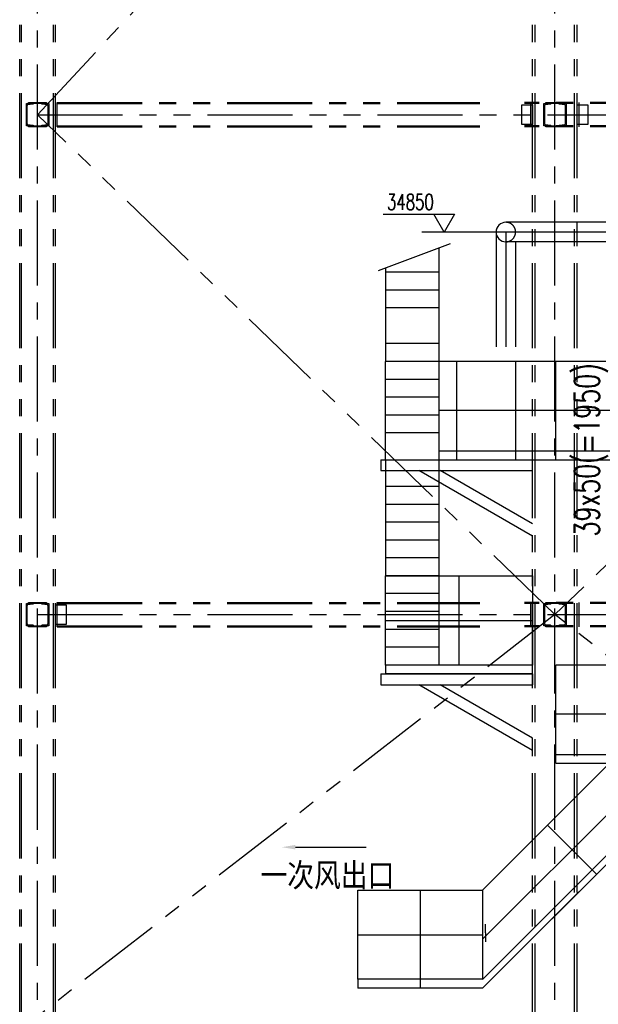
# Model space of a CAD drawing. Header units: millimetres. Extents: x -21 to 67273, y 14 to 95134.
# Tile 46 of 55: x 40348 to 46834, y 63222 to 74251. Entities that reach past the tile are written whole.
import ezdxf
from ezdxf.enums import TextEntityAlignment as Align

# ---------------------------------------------------------------- set-up
doc = ezdxf.new("R2010")
doc.units = ezdxf.units.MM
doc.header["$LTSCALE"] = 30
for name, pattern in [('CENTER', [50.8, 31.75, -6.35, 6.35, -6.35]), ('DASHED', [19.05, 12.7, -6.35]), ('PHANTOM', [63.5, 31.75, -6.35, 6.35, -6.35, 6.35, -6.35])]:
    doc.linetypes.add(name, pattern=pattern)
doc.layers.get('Defpoints').update_dxf_attribs({"color": 5})
for name, color, linetype in [('双点画线', 6, 'PHANTOM'), ('标注', 3, 'Continuous'), ('点画线', 2, 'CENTER'), ('细实线', 4, 'Continuous'), ('虚线', 1, 'DASHED')]:
    doc.layers.add(name, color=color, linetype=linetype)
doc.styles.add('hz', font='txt.shx', dxfattribs={"bigfont": 'hztxt.shx'})
doc.styles.get("Standard").update_dxf_attribs({"font": 'romans.shx', "width": 0.7, "bigfont": 'hzdx.shx'})
doc.dimstyles.get("Standard").update_dxf_attribs({"dimscale": 80, "dimtxt": 3.5, "dimasz": 2.5, "dimexe": 1, "dimexo": 0, "dimgap": 1, "dimtad": 1, "dimzin": 12, "dimdsep": 46, "dimtxsty": 'Standard', "dimcen": 0, "dimclrt": 256, "dimazin": 3, "dimtfac": 1, "dimtmove": 0, "dimatfit": 3, "dimfxl": 1, "dimlwd": -1, "dimlwe": -1, "dimarcsym": 0})

# ---------------------------------------------------------------- blocks, each defined once
blk = doc.blocks.new('*D44')
at = {"layer": 'Defpoints', "color": 0, "ltscale": 20}
for p in [(49920, 70407), (47047, 68457), (49920, 68457)]:
    blk.add_point(p, dxfattribs=at)
at = {"layer": '标注', "color": 0, "ltscale": 20}
for p, q in [((49920, 70407), (46967, 70407)), ((47047, 70207), (47047, 68657)), ((49920, 68457), (46967, 68457))]:
    blk.add_line(p, q, dxfattribs=at)
for points in [[(47014, 70207), (47081, 70207), (47047, 70407)], [(47014, 68657), (47081, 68657), (47047, 68457)]]:
    blk.add_solid(points, dxfattribs=at)
at = {"layer": '标注', "ltscale": 20, "insert": (46754, 69432), "char_height": 280, "attachment_point": 5, "rotation": 90}
blk.add_mtext('39x50(=1950)', dxfattribs=at)

msp = doc.modelspace()

# ---------------------------------------------------------------- linework, layer by layer
at = {"ltscale": 50}
for p, q in [((47157.876, 71981.618), (45797.876, 71981.618)), ((45688.376, 71872.118), (45688.376, 70587.118)), ((47157.876, 71762.618), (45797.876, 71762.618)), ((45907.376, 71762.618), (45907.376, 70587.118))]:
    msp.add_line(p, q, dxfattribs=at)
msp.add_arc((45797.876, 71872.118), 109.5, 90, 270, dxfattribs=at)
at = {"layer": '双点画线'}
for p, q in [((46097.876, 36282.118), (46097.876, 82862.118)), ((46127.876, 36282.118), (46127.876, 82862.118)), ((46567.876, 36282.118), (46567.876, 82862.118)), ((46597.876, 36282.118), (46597.876, 82862.118)), ((40347.876, 36282.118), (40347.876, 81632.118)), ((40369.876, 36282.118), (40369.876, 81632.118)), ((40725.876, 36282.118), (40725.876, 81632.118)), ((40747.876, 36282.118), (40747.876, 81632.118)), ((40547.876, 73187.118), (45757.876, 78787.118)), ((40767.876, 73322.118), (45507.876, 73322.118)), ((40767.876, 73052.118), (40767.876, 73322.118)), ((40767.876, 73312.118), (45507.876, 73312.118)), ((51887.876, 73322.118), (46007.876, 73322.118)), ((51887.876, 73312.118), (46007.876, 73312.118)), ((46077.876, 73052.118), (46077.876, 73322.118)), ((46617.876, 73052.118), (46617.876, 73322.118)), ((40547.876, 73187.118), (63767.876, 73187.118)), ((46347.876, 67587.118), (40547.876, 73187.118)), ((52157.876, 73187.118), (46347.876, 67587.118)), ((40767.876, 73062.118), (45507.876, 73062.118)), ((40767.876, 73052.118), (45507.876, 73052.118)), ((51887.876, 73062.118), (46007.876, 73062.118)), ((51887.876, 73052.118), (46007.876, 73052.118)), ((40767.876, 67722.118), (45507.876, 67722.118)), ((40767.876, 67452.118), (40767.876, 67722.118)), ((51887.876, 67722.118), (46007.876, 67722.118)), ((46077.876, 67452.118), (46077.876, 67722.118)), ((46617.876, 67452.118), (46617.876, 67722.118)), ((40767.876, 67712.118), (45507.876, 67712.118)), ((51887.876, 67712.118), (46007.876, 67712.118)), ((46347.876, 67587.118), (40547.875, 63087.118)), ((40547.876, 67587.118), (63767.876, 67587.118)), ((52157.876, 63022.118), (46347.876, 67587.118)), ((40767.876, 67462.118), (45507.876, 67462.118)), ((40767.876, 67452.118), (45507.876, 67452.118)), ((51887.876, 67462.118), (46007.876, 67462.118)), ((51887.876, 67452.118), (46007.876, 67452.118))]:
    msp.add_line(p, q, dxfattribs=at)
for points in [[(40422.877, 73312.118), (40500.877, 73312.118), (40500.877, 73309.098), (40500.477, 73306.945), (40499.328, 73305.074), (40497.582, 73303.743), (40495.475, 73303.128), (40440.689, 73297.649), (40436.472, 73296.422), (40432.98, 73293.761), (40430.679, 73290.021), (40429.877, 73285.703), (40429.877, 73088.523), (40430.682, 73084.206), (40432.986, 73080.468), (40436.481, 73077.809), (40440.686, 73076.587), (40495.475, 73071.108), (40497.577, 73070.496), (40499.324, 73069.166), (40500.475, 73067.297), (40500.877, 73065.138), (40500.877, 73062.118), (40422.877, 73062.118)], [(40447.877, 73322.118), (40647.877, 73322.118), (40647.877, 73312.118), (40447.877, 73312.118)], [(40672.875, 73062.118), (40594.875, 73062.118), (40594.875, 73065.118), (40595.275, 73067.318), (40596.475, 73069.118), (40598.175, 73070.518), (40600.275, 73071.118), (40655.075, 73076.618), (40659.275, 73077.818), (40662.775, 73080.518), (40665.075, 73084.218), (40665.875, 73088.518), (40665.875, 73285.718), (40665.075, 73290.018), (40662.775, 73293.718), (40659.275, 73296.418), (40655.075, 73297.618), (40600.275, 73303.118), (40598.175, 73303.718), (40596.375, 73305.118), (40595.275, 73306.918), (40594.875, 73309.118), (40594.875, 73312.118), (40672.875, 73312.118)], [(45977.876, 73297.118), (46097.876, 73297.118), (46097.876, 73077.118), (45977.876, 73077.118)], [(46222.877, 73312.118), (46300.877, 73312.118), (46300.877, 73309.098), (46300.477, 73306.945), (46299.328, 73305.074), (46297.582, 73303.743), (46295.475, 73303.128), (46240.689, 73297.649), (46236.472, 73296.422), (46232.98, 73293.761), (46230.679, 73290.021), (46229.877, 73285.703), (46229.877, 73088.523), (46230.682, 73084.206), (46232.986, 73080.468), (46236.481, 73077.809), (46240.686, 73076.587), (46295.475, 73071.108), (46297.577, 73070.496), (46299.324, 73069.166), (46300.475, 73067.297), (46300.877, 73065.138), (46300.877, 73062.118), (46222.877, 73062.118)], [(46247.877, 73322.118), (46447.877, 73322.118), (46447.877, 73312.118), (46247.877, 73312.118)], [(46472.875, 73062.118), (46394.875, 73062.118), (46394.875, 73065.118), (46395.275, 73067.318), (46396.475, 73069.118), (46398.175, 73070.518), (46400.275, 73071.118), (46455.075, 73076.618), (46459.275, 73077.818), (46462.775, 73080.518), (46465.075, 73084.218), (46465.875, 73088.518), (46465.875, 73285.718), (46465.075, 73290.018), (46462.775, 73293.718), (46459.275, 73296.418), (46455.075, 73297.618), (46400.275, 73303.118), (46398.175, 73303.718), (46396.375, 73305.118), (46395.275, 73306.918), (46394.875, 73309.118), (46394.875, 73312.118), (46472.875, 73312.118)], [(46597.876, 73297.118), (46717.876, 73297.118), (46717.876, 73077.118), (46597.876, 73077.118)], [(40447.877, 73062.118), (40647.877, 73062.118), (40647.877, 73052.118), (40447.877, 73052.118)], [(46247.877, 73062.118), (46447.877, 73062.118), (46447.877, 73052.118), (46247.877, 73052.118)], [(40447.877, 67722.118), (40647.877, 67722.118), (40647.877, 67712.118), (40447.877, 67712.118)], [(46247.877, 67722.118), (46447.877, 67722.118), (46447.877, 67712.118), (46247.877, 67712.118)], [(40422.877, 67712.118), (40500.877, 67712.118), (40500.877, 67709.098), (40500.477, 67706.945), (40499.328, 67705.074), (40497.582, 67703.743), (40495.475, 67703.128), (40440.689, 67697.649), (40436.472, 67696.422), (40432.98, 67693.761), (40430.679, 67690.021), (40429.877, 67685.703), (40429.877, 67488.523), (40430.682, 67484.206), (40432.986, 67480.468), (40436.481, 67477.809), (40440.686, 67476.587), (40495.475, 67471.108), (40497.577, 67470.496), (40499.324, 67469.166), (40500.475, 67467.297), (40500.877, 67465.138), (40500.877, 67462.118), (40422.877, 67462.118)], [(40672.875, 67462.118), (40594.875, 67462.118), (40594.875, 67465.118), (40595.275, 67467.318), (40596.475, 67469.118), (40598.175, 67470.518), (40600.275, 67471.118), (40655.075, 67476.618), (40659.275, 67477.818), (40662.775, 67480.518), (40665.075, 67484.218), (40665.875, 67488.518), (40665.875, 67685.718), (40665.075, 67690.018), (40662.775, 67693.718), (40659.275, 67696.418), (40655.075, 67697.618), (40600.275, 67703.118), (40598.175, 67703.718), (40596.375, 67705.118), (40595.275, 67706.918), (40594.875, 67709.118), (40594.875, 67712.118), (40672.875, 67712.118)], [(40747.876, 67697.118), (40867.876, 67697.118), (40867.876, 67477.118), (40747.876, 67477.118)], [(46222.877, 67712.118), (46300.877, 67712.118), (46300.877, 67709.098), (46300.477, 67706.945), (46299.328, 67705.074), (46297.582, 67703.743), (46295.475, 67703.128), (46240.689, 67697.649), (46236.472, 67696.422), (46232.98, 67693.761), (46230.679, 67690.021), (46229.877, 67685.703), (46229.877, 67488.523), (46230.682, 67484.206), (46232.986, 67480.468), (46236.481, 67477.809), (46240.686, 67476.587), (46295.475, 67471.108), (46297.577, 67470.496), (46299.324, 67469.166), (46300.475, 67467.297), (46300.877, 67465.138), (46300.877, 67462.118), (46222.877, 67462.118)], [(46472.875, 67462.118), (46394.875, 67462.118), (46394.875, 67465.118), (46395.275, 67467.318), (46396.475, 67469.118), (46398.175, 67470.518), (46400.275, 67471.118), (46455.075, 67476.618), (46459.275, 67477.818), (46462.775, 67480.518), (46465.075, 67484.218), (46465.875, 67488.518), (46465.875, 67685.718), (46465.075, 67690.018), (46462.775, 67693.718), (46459.275, 67696.418), (46455.075, 67697.618), (46400.275, 67703.118), (46398.175, 67703.718), (46396.375, 67705.118), (46395.275, 67706.918), (46394.875, 67709.118), (46394.875, 67712.118), (46472.875, 67712.118)], [(40447.877, 67462.118), (40647.877, 67462.118), (40647.877, 67452.118), (40447.877, 67452.118)], [(46247.877, 67462.118), (46447.877, 67462.118), (46447.877, 67452.118), (46247.877, 67452.118)]]:
    msp.add_lwpolyline(points, close=True, dxfattribs=at)
at = {"layer": '标注', "ltscale": 50}
msp.add_line((46597.876, 71762.618), (46597.876, 71981.618), dxfattribs=at)
at = {"layer": '标注'}
msp.add_line((43438.068, 64982.043), (44231.306, 64982.043), dxfattribs=at)
for points in [[(44421.264, 72072.118), (45221.264, 72072.118), (45105.794, 71872.118), (44990.324, 72072.118)], [(45857.876, 71872.118), (44855.794, 71872.118)]]:
    msp.add_lwpolyline(points, dxfattribs=at)
msp.add_solid([(43438.068, 65007.043), (43438.068, 64957.043), (43288.068, 64982.043)], dxfattribs=at)
at = {"layer": '点画线'}
for p, q in [((46347.876, 36222.118), (46347.876, 83762.118)), ((40547.876, 36222.118), (40547.876, 81632.118))]:
    msp.add_line(p, q, dxfattribs=at)
at = {"layer": '点画线', "ltscale": 50}
for p, q in [((45797.876, 71872.118), (45797.876, 70587.118)), ((47157.876, 71872.118), (45857.876, 71872.118))]:
    msp.add_line(p, q, dxfattribs=at)
at = {"layer": '细实线'}
for p, q in [((45172.259, 71741.277), (44366.121, 71439.608)), ((45047.876, 71694.731), (45047.876, 69422.118)), ((44447.876, 71470.202), (44447.876, 70422.118)), ((45047.876, 71422.114), (44447.876, 71422.114)), ((45047.876, 71222.114), (44447.876, 71222.114)), ((45047.876, 71022.114), (44447.876, 71022.114)), ((45047.876, 70622.114), (44447.876, 70622.114)), ((44447.876, 69322.118), (44447.876, 70422.118)), ((45047.876, 70422.114), (44447.876, 70422.114)), ((59867.876, 70422.118), (44657.876, 70422.118)), ((45247.876, 69322.118), (45247.876, 70422.118)), ((45908.015, 69322.118), (45908.015, 70422.118)), ((46357.876, 69322.118), (46357.876, 70422.118)), ((45047.876, 70222.114), (44447.876, 70222.114)), ((45047.876, 70022.114), (44447.876, 70022.114)), ((45047.876, 69822.114), (44447.876, 69822.114)), ((59867.876, 69872.118), (45047.876, 69872.118)), ((45047.876, 69622.114), (44447.876, 69622.114)), ((45047.876, 69422.118), (59867.876, 69422.118)), ((45047.876, 69422.118), (45047.876, 67022.118)), ((46357.876, 69322.118), (46357.876, 69422.118)), ((44397.876, 69322.118), (45507.876, 69322.118)), ((44397.876, 69322.118), (45457.876, 69322.118)), ((44397.876, 69322.118), (44397.876, 69202.118)), ((44447.876, 69322.118), (44447.876, 68022.118)), ((44657.876, 69322.118), (58477.876, 69322.118)), ((44397.876, 69202.118), (46097.876, 69202.118)), ((46097.876, 68465.19), (44821.479, 69202.118)), ((46097.876, 68603.754), (45061.479, 69202.118)), ((45047.876, 69022.114), (44447.876, 69022.114)), ((45047.876, 68822.114), (44447.876, 68822.114)), ((45047.876, 68622.114), (44447.876, 68622.114)), ((45047.876, 68422.114), (44447.876, 68422.114)), ((45047.876, 68222.114), (44447.876, 68222.114)), ((44447.876, 67022.118), (44447.876, 68022.118)), ((44447.876, 68022.118), (46097.876, 68022.118)), ((45047.876, 68022.114), (44447.876, 68022.114)), ((45272.876, 67022.118), (45272.876, 68022.118)), ((46097.876, 68022.118), (46097.876, 67022.118)), ((45047.876, 67822.114), (44447.876, 67822.114)), ((45047.876, 67622.114), (44447.876, 67622.114)), ((44447.876, 67522.118), (46097.876, 67522.118)), ((45047.876, 67422.114), (44447.876, 67422.114)), ((45047.876, 67222.114), (44447.876, 67222.114)), ((46097.876, 67022.118), (44447.876, 67022.118)), ((44447.876, 67022.118), (44447.876, 67022.118)), ((44447.876, 67022.118), (44447.876, 66922.118)), ((48057.876, 67022.118), (45537.876, 64502.118)), ((59698.775, 67022.118), (46357.876, 67022.118)), ((46357.876, 66022.118), (46357.876, 67022.118)), ((46357.876, 65922.118), (46357.876, 67022.118)), ((44397.876, 66922.118), (46097.876, 66922.118)), ((44397.876, 66922.118), (44397.876, 66802.118)), ((44447.876, 66922.118), (46047.876, 66922.118)), ((46097.876, 66922.118), (44447.876, 66922.118)), ((46097.876, 66922.118), (46097.876, 66802.118)), ((44397.876, 66802.118), (46097.876, 66802.118)), ((46097.876, 66065.19), (44821.479, 66802.118)), ((46097.876, 66203.754), (45061.479, 66802.118)), ((45537.876, 63952.118), (48057.876, 66472.118)), ((57957.876, 66472.118), (46357.876, 66472.118)), ((46097.876, 66065.19), (46097.876, 66203.754)), ((45537.876, 63501.113), (48157.876, 66121.113)), ((45537.876, 63402.118), (48137.775, 66002.017)), ((46157.876, 64022.118), (48157.876, 66022.118)), ((46357.876, 66022.118), (57957.876, 66022.118)), ((46357.876, 65922.118), (46357.876, 66022.118)), ((46357.876, 65922.118), (57957.876, 65922.118)), ((46264.983, 65229.225), (46814.983, 64679.225)), ((44137.876, 64502.118), (45537.876, 64502.118)), ((44137.876, 63502.118), (44137.876, 64502.118)), ((44837.876, 64502.118), (44837.876, 63402.118)), ((45537.876, 64502.118), (45537.876, 63502.118)), ((45567.876, 64022.118), (45567.876, 64121.113)), ((44137.876, 64002.118), (45537.876, 64002.118)), ((45567.876, 64022.118), (45567.876, 63922.118)), ((45537.876, 63502.118), (44137.876, 63502.118)), ((44137.876, 63502.118), (44137.876, 63502.118)), ((44137.876, 63502.118), (44137.876, 63402.118)), ((45537.876, 63402.118), (44137.876, 63402.118))]:
    msp.add_line(p, q, dxfattribs=at)
at = {"layer": '虚线', "ltscale": 50}
msp.add_arc((45797.876, 71872.118), 109.5, 270, 90, dxfattribs=at)

# ---------------------------------------------------------------- texts
at = {"layer": '标注', "width": 0.7}
msp.add_text('34850', height=175, dxfattribs=at).set_placement((44990.324, 72209.618), align=Align.MIDDLE_RIGHT)
at = {"layer": '标注', "style": 'hz'}
msp.add_text('一次风出口', height=300, dxfattribs=at).set_placement((43047.671, 64508.771))

# ---------------------------------------------------------------- dimensions: what is measured, and where the dimension line sits
at = {"layer": '标注', "ltscale": 20}
dim = msp.add_linear_dim(base=(47047.226, 68457.118), p1=(49920.3, 70407.118), p2=(49920.3, 68457.118), angle=90, text='39x50(=1950)', dimstyle='Standard', dxfattribs=at)
dim.commit()
dim.dimension.update_dxf_attribs({"geometry": '*D44', "text_midpoint": (47047.226, 69432.118), "dimtype": 160})

doc.saveas('drawing.dxf')
